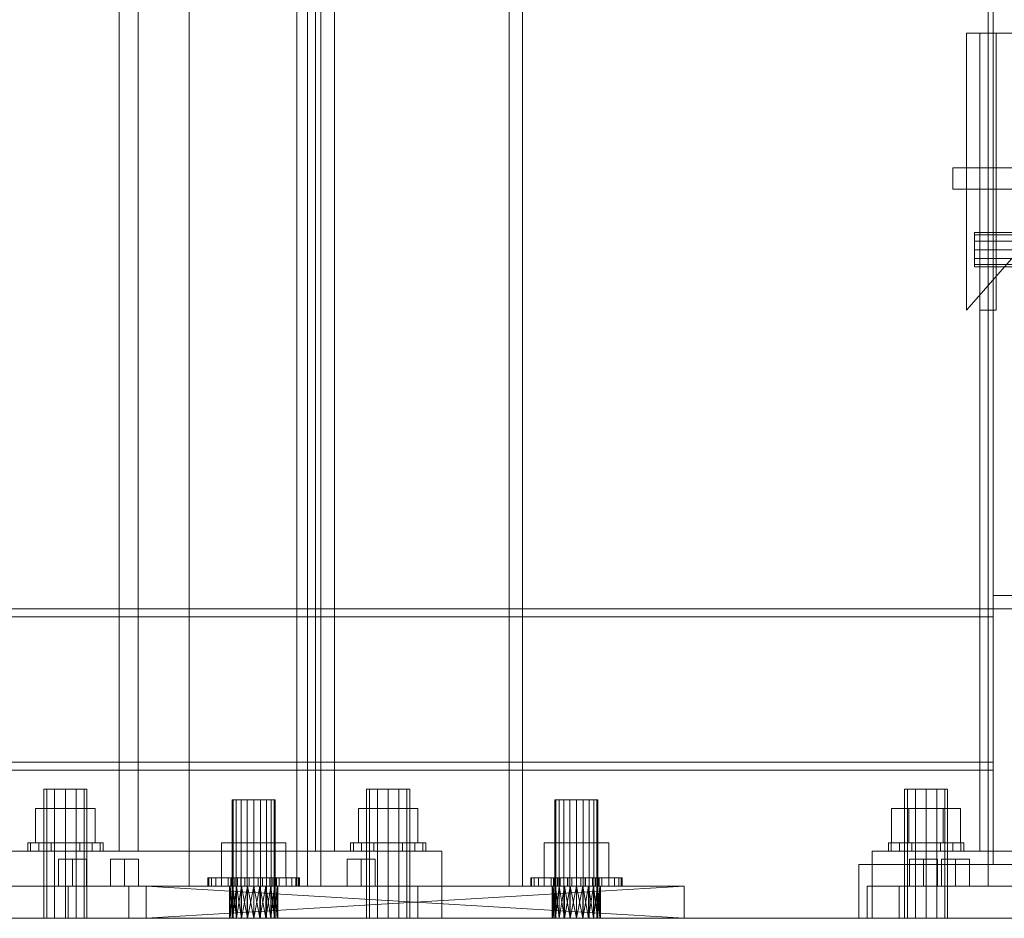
# Model space of a CAD drawing. Header units: millimetres. Extents: x -2233 to 61924, y -68080 to 6847.
# Tile 92 of 256: x 903 to 1269, y -36000 to -35666. Entities that reach past the tile are written whole.
import ezdxf

# ---------------------------------------------------------------- set-up
doc = ezdxf.new("R2010")
doc.units = ezdxf.units.MM
for name, color, linetype, lineweight in [('COTAS_O', 1, 'Continuous', 0), ('frontal_C01', 7, 'Continuous', 0), ('frontal_C04', 7, 'Continuous', 0), ('frontal_C10', 7, 'Continuous', 0), ('frontal_secador', 7, 'Continuous', 0)]:
    doc.layers.add(name, color=color, linetype=linetype, lineweight=lineweight)
doc.dimstyles.new('R19_100', dxfattribs={"dimtxt": 250, "dimasz": 150, "dimexe": 150, "dimexo": 80, "dimgap": 100, "dimtad": 1, "dimtih": 1, "dimtoh": 1, "dimdsep": 46, "dimcen": 0.09, "dimadec": 0, "dimazin": 0, "dimtfac": 1, "dimtdec": 4, "dimtofl": 0, "dimtmove": 0, "dimatfit": 3, "dimfxl": 1, "dimtolj": 1, "dimtzin": 0, "dimarcsym": 0})

# ---------------------------------------------------------------- blocks, each defined once
blk = doc.blocks.new('DIM_R28_60')
at = {"layer": 'COTAS_O'}
for p, q in [((-1400, -35300), (-1250, -35255)), ((1400, -35300), (1250, -35255)), ((-1400, -36000), (-1400, -35300)), ((-1400, -35300), (1400, -35300)), ((-1400, -35300), (-1250, -35345)), ((1400, -35300), (1250, -35345)), ((1400, -36000), (1400, -35300))]:
    blk.add_line(p, q, dxfattribs=at)
blk.add_text('2800 O', height=250, dxfattribs=at).set_placement((0, -35200))

msp = doc.modelspace()

# ---------------------------------------------------------------- linework, layer by layer
at = {"layer": 'frontal_C01'}
for p, q in [((940, -35975), (940, -33925.304)), ((947, -35975), (947, -33925.304)), ((1013, -35975), (1013, -33925.304)), ((1020, -35975), (1020, -33925.304)), ((913.072, -35952), (912, -35952)), ((912, -36000), (912, -35952)), ((916, -35952), (913.072, -35952)), ((913.072, -36000), (913.072, -35952)), ((920, -35952), (916, -35952)), ((916, -36000), (916, -35952)), ((920, -35952), (924, -35952)), ((920, -35952), (920, -36000)), ((924, -35952), (926.928, -35952)), ((924, -36000), (924, -35952)), ((926.928, -35952), (928, -35952)), ((926.928, -36000), (926.928, -35952)), ((928, -36000), (928, -35952)), ((1033.072, -35952), (1032, -35952)), ((1032, -36000), (1032, -35952)), ((1036, -35952), (1033.072, -35952)), ((1033.072, -36000), (1033.072, -35952)), ((1040, -35952), (1036, -35952)), ((1036, -36000), (1036, -35952)), ((1040, -35952), (1044, -35952)), ((1040, -35952), (1040, -36000)), ((1044, -35952), (1046.928, -35952)), ((1044, -36000), (1044, -35952)), ((1046.928, -35952), (1048, -35952)), ((1046.928, -36000), (1046.928, -35952)), ((1048, -36000), (1048, -35952)), ((920, -35959.2), (908.915, -35959.2)), ((908.915, -35972), (908.915, -35959.2)), ((920, -35959.2), (931.085, -35959.2)), ((920, -35959.2), (920, -35972)), ((931.085, -35972), (931.085, -35959.2)), ((1040, -35959.2), (1028.915, -35959.2)), ((1028.915, -35972), (1028.915, -35959.2)), ((1040, -35959.2), (1051.085, -35959.2)), ((1040, -35959.2), (1040, -35972)), ((1051.085, -35972), (1051.085, -35959.2)), ((907.066, -35972), (906, -35972)), ((906, -35975), (906, -35972)), ((910.101, -35972), (907.066, -35972)), ((907.066, -35975), (907.066, -35972)), ((908.915, -35972), (920, -35972)), ((914.642, -35972), (910.101, -35972)), ((910.101, -35975), (910.101, -35972)), ((920, -35972), (914.642, -35972)), ((914.642, -35975), (914.642, -35972)), ((920, -35972), (925.358, -35972)), ((920, -35972), (920, -35975)), ((920, -35972), (931.085, -35972)), ((925.358, -35972), (929.899, -35972)), ((925.358, -35975), (925.358, -35972)), ((929.899, -35972), (932.934, -35972)), ((929.899, -35975), (929.899, -35972)), ((932.934, -35972), (934, -35972)), ((932.934, -35975), (932.934, -35972)), ((934, -35975), (934, -35972)), ((1027.066, -35972), (1026, -35972)), ((1026, -35975), (1026, -35972)), ((1030.101, -35972), (1027.066, -35972)), ((1027.066, -35975), (1027.066, -35972)), ((1028.915, -35972), (1040, -35972)), ((1034.642, -35972), (1030.101, -35972)), ((1030.101, -35975), (1030.101, -35972)), ((1040, -35972), (1034.642, -35972)), ((1034.642, -35975), (1034.642, -35972)), ((1040, -35972), (1045.358, -35972)), ((1040, -35972), (1040, -35975)), ((1040, -35972), (1051.085, -35972)), ((1045.358, -35972), (1049.899, -35972)), ((1045.358, -35975), (1045.358, -35972)), ((1049.899, -35972), (1052.934, -35972)), ((1049.899, -35975), (1049.899, -35972)), ((1052.934, -35972), (1054, -35972)), ((1052.934, -35975), (1052.934, -35972)), ((1054, -35975), (1054, -35972)), ((900, -35975), (1060, -35975)), ((907.066, -35975), (906, -35975)), ((910.101, -35975), (907.066, -35975)), ((914.642, -35975), (910.101, -35975)), ((914.642, -35975), (920, -35975)), ((920, -35975), (925.358, -35975)), ((925.358, -35975), (929.899, -35975)), ((929.899, -35975), (932.934, -35975)), ((932.934, -35975), (934, -35975)), ((940, -35975), (947, -35975)), ((947, -35975), (1013, -35975)), ((1013, -35975), (1020, -35975)), ((1027.066, -35975), (1026, -35975)), ((1030.101, -35975), (1027.066, -35975)), ((1034.642, -35975), (1030.101, -35975)), ((1034.642, -35975), (1040, -35975)), ((1040, -35975), (1045.358, -35975)), ((1045.358, -35975), (1049.899, -35975)), ((1049.899, -35975), (1052.934, -35975)), ((1052.934, -35975), (1054, -35975)), ((1060, -36000), (1060, -35975)), ((900, -36000), (1060, -36000)), ((913.072, -36000), (912, -36000)), ((916, -36000), (913.072, -36000)), ((916, -36000), (920, -36000)), ((920, -36000), (924, -36000)), ((924, -36000), (926.928, -36000)), ((926.928, -36000), (928, -36000)), ((1033.072, -36000), (1032, -36000)), ((1036, -36000), (1033.072, -36000)), ((1036, -36000), (1040, -36000)), ((1040, -36000), (1044, -36000)), ((1044, -36000), (1046.928, -36000)), ((1046.928, -36000), (1048, -36000))]:
    msp.add_line(p, q, dxfattribs=at)
at = {"layer": 'frontal_C04'}
for p, q in [((1255, -35774), (1345, -35671)), ((1345, -35671), (1255, -35671)), ((1255, -35671), (1255, -35774)), ((1260, -35774), (1260, -35671)), ((1260, -35671), (1266, -35671)), ((1266, -35774), (1266, -35671)), ((1250, -35721), (1350, -35721)), ((1250, -35721), (1250, -35729)), ((1250, -35729), (1350, -35729)), ((1260, -35729), (1340, -35729)), ((1260, -35729), (1260, -35975)), ((1258, -35745.957), (1258, -35745.1)), ((1258, -35745.1), (1342, -35745.1)), ((1258, -35748.3), (1258, -35745.957)), ((1258, -35745.957), (1342, -35745.957)), ((1258, -35751.5), (1258, -35748.3)), ((1258, -35748.3), (1342, -35748.3)), ((1258, -35754.7), (1258, -35751.5)), ((1342, -35751.5), (1258, -35751.5)), ((1258, -35754.7), (1258, -35757.043)), ((1258, -35754.7), (1342, -35754.7)), ((1258, -35757.043), (1258, -35757.9)), ((1258, -35757.043), (1342, -35757.043)), ((1258, -35757.9), (1342, -35757.9)), ((1266, -35774), (1260, -35774)), ((1233.072, -35952), (1232, -35952)), ((1232, -36000), (1232, -35952)), ((1236, -35952), (1233.072, -35952)), ((1233.072, -36000), (1233.072, -35952)), ((1240, -35952), (1236, -35952)), ((1236, -36000), (1236, -35952)), ((1244, -35952), (1240, -35952)), ((1240, -36000), (1240, -35952)), ((1246.928, -35952), (1244, -35952)), ((1244, -36000), (1244, -35952)), ((1248, -35952), (1246.928, -35952)), ((1246.928, -36000), (1246.928, -35952)), ((1248, -35952), (1248, -36000)), ((1233.6, -35959.2), (1227.2, -35959.2)), ((1227.2, -35972), (1227.2, -35959.2)), ((1246.4, -35959.2), (1233.6, -35959.2)), ((1233.6, -35972), (1233.6, -35959.2)), ((1252.8, -35959.2), (1246.4, -35959.2)), ((1246.4, -35972), (1246.4, -35959.2)), ((1252.8, -35959.2), (1252.8, -35972)), ((1227.066, -35972), (1226, -35972)), ((1226, -35975), (1226, -35972)), ((1230.101, -35972), (1227.066, -35972)), ((1227.066, -35975), (1227.066, -35972)), ((1233.6, -35972), (1227.2, -35972)), ((1234.642, -35972), (1230.101, -35972)), ((1230.101, -35975), (1230.101, -35972)), ((1246.4, -35972), (1233.6, -35972)), ((1240, -35972), (1234.642, -35972)), ((1234.642, -35975), (1234.642, -35972)), ((1245.358, -35972), (1240, -35972)), ((1240, -35975), (1240, -35972)), ((1249.899, -35972), (1245.358, -35972)), ((1245.358, -35975), (1245.358, -35972)), ((1246.4, -35972), (1252.8, -35972)), ((1252.934, -35972), (1249.899, -35972)), ((1249.899, -35975), (1249.899, -35972)), ((1254, -35972), (1252.934, -35972)), ((1252.934, -35975), (1252.934, -35972)), ((1254, -35972), (1254, -35975)), ((1220, -35975), (1380, -35975)), ((1220, -35975), (1220, -36000)), ((1227.066, -35975), (1226, -35975)), ((1230.101, -35975), (1227.066, -35975)), ((1234.642, -35975), (1230.101, -35975)), ((1240, -35975), (1234.642, -35975)), ((1245.358, -35975), (1240, -35975)), ((1249.899, -35975), (1245.358, -35975)), ((1252.934, -35975), (1249.899, -35975)), ((1252.934, -35975), (1254, -35975)), ((1260, -35975), (1340, -35975)), ((1220, -36000), (1380, -36000)), ((1233.072, -36000), (1232, -36000)), ((1236, -36000), (1233.072, -36000)), ((1240, -36000), (1236, -36000)), ((1244, -36000), (1240, -36000)), ((1246.928, -36000), (1244, -36000)), ((1246.928, -36000), (1248, -36000))]:
    msp.add_line(p, q, dxfattribs=at)
at = {"layer": 'frontal_C10'}
for p, q in [((965.98, -34269.04), (965.98, -35988)), ((1005.98, -35988), (1005.98, -34270.568)), ((965.98, -35988), (965.98, -34278.21)), ((1005.98, -35988), (1005.98, -34279.739)), ((1263.039, -34689.021), (1263.039, -35988)), ((1263.039, -35988), (1263.039, -34698.191)), ((922.618, -35978), (917.422, -35978)), ((917.422, -35988), (917.422, -35978)), ((922.618, -35978), (927.814, -35978)), ((922.618, -35978), (922.618, -35988)), ((927.814, -35988), (927.814, -35978)), ((941.98, -35978), (936.783, -35978)), ((936.783, -35988), (936.783, -35978)), ((941.98, -35978), (947.176, -35978)), ((941.98, -35978), (941.98, -35988)), ((947.176, -35988), (947.176, -35978)), ((1029.98, -35978), (1024.783, -35978)), ((1024.783, -35988), (1024.783, -35978)), ((1029.98, -35978), (1035.176, -35978)), ((1029.98, -35978), (1029.98, -35988)), ((1035.176, -35988), (1035.176, -35978)), ((1239.039, -35978), (1233.843, -35978)), ((1233.843, -35988), (1233.843, -35978)), ((1239.039, -35978), (1244.235, -35978)), ((1239.039, -35978), (1239.039, -35988)), ((1244.235, -35988), (1244.235, -35978)), ((1250.957, -35978), (1245.761, -35978)), ((1245.761, -35988), (1245.761, -35978)), ((1250.957, -35978), (1256.154, -35978)), ((1250.957, -35978), (1250.957, -35988)), ((1256.154, -35988), (1256.154, -35978)), ((813.618, -35988), (943.618, -35988)), ((917.422, -35988), (922.618, -35988)), ((920.98, -35988), (1050.98, -35988)), ((920.98, -36000), (920.98, -35988)), ((922.618, -35988), (927.814, -35988)), ((936.783, -35988), (941.98, -35988)), ((941.98, -35988), (947.176, -35988)), ((943.618, -36000), (943.618, -35988)), ((965.98, -35988), (1005.98, -35988)), ((1024.783, -35988), (1029.98, -35988)), ((1029.98, -35988), (1035.176, -35988)), ((1050.98, -36000), (1050.98, -35988)), ((1218.039, -35988), (1348.039, -35988)), ((1218.039, -36000), (1218.039, -35988)), ((1229.957, -35988), (1359.957, -35988)), ((1229.957, -36000), (1229.957, -35988)), ((1233.843, -35988), (1239.039, -35988)), ((1239.039, -35988), (1244.235, -35988)), ((1245.761, -35988), (1250.957, -35988)), ((1250.957, -35988), (1256.154, -35988)), ((1263.039, -35988), (1303.039, -35988)), ((813.618, -36000), (943.618, -36000)), ((920.98, -36000), (1050.98, -36000)), ((1218.039, -36000), (1348.039, -36000)), ((1229.957, -36000), (1359.957, -36000))]:
    msp.add_line(p, q, dxfattribs=at)
at = {"layer": 'frontal_secador'}
for p, q in [((1265, -35980), (1265, -33075)), ((1010, -35988), (1010, -35144.711)), ((1015, -35988), (1015, -35144.711)), ((1085, -35988), (1085, -35144.711)), ((1090, -35988), (1090, -35144.711)), ((1265, -35880), (1325, -35880)), ((1265, -35885), (1265, -35880)), ((-1265, -35885), (1265, -35885)), ((1265, -35888), (1265, -35885)), ((1265, -35885), (1325, -35885)), ((1265, -35885), (1270, -35885)), ((1265, -35975), (1265, -35885)), ((-1265, -35888), (1265, -35888)), ((1265, -35942), (1265, -35888)), ((-1265, -35942), (1265, -35942)), ((-1265, -35945), (1265, -35945)), ((1265, -35945), (1265, -35942)), ((982.392, -35956), (982, -35956)), ((982, -36000), (982, -35956)), ((983.528, -35956), (982.392, -35956)), ((982.392, -36000), (982.392, -35956)), ((985.298, -35956), (983.528, -35956)), ((983.528, -36000), (983.528, -35956)), ((987.528, -35956), (985.298, -35956)), ((985.298, -36000), (985.298, -35956)), ((990, -35956), (987.528, -35956)), ((987.528, -36000), (987.528, -35956)), ((990, -35956), (992.472, -35956)), ((990, -35956), (990, -36000)), ((992.472, -35956), (994.702, -35956)), ((992.472, -36000), (992.472, -35956)), ((994.702, -35956), (996.472, -35956)), ((994.702, -36000), (994.702, -35956)), ((996.472, -35956), (997.608, -35956)), ((996.472, -36000), (996.472, -35956)), ((997.608, -35956), (998, -35956)), ((997.608, -36000), (997.608, -35956)), ((998, -36000), (998, -35956)), ((1102.392, -35956), (1102, -35956)), ((1102, -36000), (1102, -35956)), ((1103.528, -35956), (1102.392, -35956)), ((1102.392, -36000), (1102.392, -35956)), ((1105.298, -35956), (1103.528, -35956)), ((1103.528, -36000), (1103.528, -35956)), ((1107.528, -35956), (1105.298, -35956)), ((1105.298, -36000), (1105.298, -35956)), ((1110, -35956), (1107.528, -35956)), ((1107.528, -36000), (1107.528, -35956)), ((1110, -35956), (1112.472, -35956)), ((1110, -35956), (1110, -36000)), ((1112.472, -35956), (1114.702, -35956)), ((1112.472, -36000), (1112.472, -35956)), ((1114.702, -35956), (1116.472, -35956)), ((1114.702, -36000), (1114.702, -35956)), ((1116.472, -35956), (1117.608, -35956)), ((1116.472, -36000), (1116.472, -35956)), ((1117.608, -35956), (1118, -35956)), ((1117.608, -36000), (1117.608, -35956)), ((1118, -36000), (1118, -35956)), ((990, -35972), (978.006, -35972)), ((978.006, -35985), (978.006, -35972)), ((990, -35972), (1001.994, -35972)), ((990, -35972), (990, -35985)), ((1001.994, -35985), (1001.994, -35972)), ((1110, -35972), (1098.006, -35972)), ((1098.006, -35985), (1098.006, -35972)), ((1110, -35972), (1121.994, -35972)), ((1110, -35972), (1110, -35985)), ((1121.994, -35985), (1121.994, -35972)), ((1265, -35975), (1325, -35975)), ((1265, -35980), (1265, -35975)), ((1265, -35975), (1270, -35975)), ((1215, -35980), (1375, -35980)), ((1215, -36000), (1215, -35980)), ((1265, -35980), (1270, -35980)), ((1265, -35980), (1325, -35980)), ((973, -35988), (973, -35985)), ((973, -35985), (973.327, -35985)), ((973, -35985), (981.5, -35985)), ((973.327, -35988), (973.327, -35985)), ((973.327, -35985), (974.294, -35985)), ((973.327, -35985), (981.663, -35985)), ((974.294, -35988), (974.294, -35985)), ((974.294, -35985), (975.865, -35985)), ((974.294, -35985), (982.147, -35985)), ((975.865, -35988), (975.865, -35985)), ((975.865, -35985), (977.979, -35985)), ((975.865, -35985), (982.933, -35985)), ((977.979, -35988), (977.979, -35985)), ((977.979, -35985), (980.555, -35985)), ((977.979, -35985), (983.99, -35985)), ((978.006, -35985), (990, -35985)), ((980.555, -35988), (980.555, -35985)), ((980.555, -35985), (983.494, -35985)), ((980.555, -35985), (985.278, -35985)), ((981.663, -35985), (981.5, -35985)), ((981.5, -35985), (981.5, -35988)), ((982.147, -35985), (981.663, -35985)), ((981.663, -35985), (981.663, -35988)), ((982.933, -35985), (982.147, -35985)), ((982.147, -35985), (982.147, -35988)), ((983.99, -35985), (982.933, -35985)), ((982.933, -35985), (982.933, -35988)), ((983.494, -35988), (983.494, -35985)), ((983.494, -35985), (986.683, -35985)), ((983.494, -35985), (986.747, -35985)), ((985.278, -35985), (983.99, -35985)), ((983.99, -35985), (983.99, -35988)), ((986.747, -35985), (985.278, -35985)), ((985.278, -35985), (985.278, -35988)), ((986.683, -35988), (986.683, -35985)), ((986.683, -35985), (990, -35985)), ((986.683, -35985), (988.342, -35985)), ((988.342, -35985), (986.747, -35985)), ((986.747, -35985), (986.747, -35988)), ((990, -35985), (988.342, -35985)), ((988.342, -35985), (988.342, -35988)), ((993.317, -35985), (990, -35985)), ((990, -35985), (990, -35988)), ((990, -35985), (991.658, -35985)), ((990, -35985), (1001.994, -35985)), ((991.658, -35985), (991.658, -35988)), ((993.317, -35985), (991.658, -35985)), ((991.658, -35985), (993.253, -35985)), ((993.253, -35985), (993.253, -35988)), ((996.506, -35985), (993.253, -35985)), ((993.253, -35985), (994.722, -35985)), ((993.317, -35988), (993.317, -35985)), ((996.506, -35985), (993.317, -35985)), ((994.722, -35985), (994.722, -35988)), ((999.445, -35985), (994.722, -35985)), ((994.722, -35985), (996.01, -35985)), ((996.01, -35985), (996.01, -35988)), ((1002.021, -35985), (996.01, -35985)), ((996.01, -35985), (997.067, -35985)), ((996.506, -35988), (996.506, -35985)), ((999.445, -35985), (996.506, -35985)), ((997.067, -35985), (997.067, -35988)), ((1004.135, -35985), (997.067, -35985)), ((997.067, -35985), (997.853, -35985)), ((997.853, -35985), (997.853, -35988)), ((1005.706, -35985), (997.853, -35985)), ((997.853, -35985), (998.337, -35985)), ((998.337, -35985), (998.337, -35988)), ((1006.673, -35985), (998.337, -35985)), ((998.337, -35985), (998.5, -35985)), ((998.5, -35985), (998.5, -35988)), ((1007, -35985), (998.5, -35985)), ((999.445, -35988), (999.445, -35985)), ((1002.021, -35985), (999.445, -35985)), ((1002.021, -35988), (1002.021, -35985)), ((1004.135, -35985), (1002.021, -35985)), ((1004.135, -35988), (1004.135, -35985)), ((1005.706, -35985), (1004.135, -35985)), ((1005.706, -35988), (1005.706, -35985)), ((1006.673, -35985), (1005.706, -35985)), ((1006.673, -35988), (1006.673, -35985)), ((1007, -35985), (1006.673, -35985)), ((1007, -35988), (1007, -35985)), ((1093, -35988), (1093, -35985)), ((1093, -35985), (1093.327, -35985)), ((1093, -35985), (1101.5, -35985)), ((1093.327, -35988), (1093.327, -35985)), ((1093.327, -35985), (1094.294, -35985)), ((1093.327, -35985), (1101.663, -35985)), ((1094.294, -35988), (1094.294, -35985)), ((1094.294, -35985), (1095.865, -35985)), ((1094.294, -35985), (1102.147, -35985)), ((1095.865, -35988), (1095.865, -35985)), ((1095.865, -35985), (1097.979, -35985)), ((1095.865, -35985), (1102.933, -35985)), ((1097.979, -35988), (1097.979, -35985)), ((1097.979, -35985), (1100.555, -35985)), ((1097.979, -35985), (1103.99, -35985)), ((1098.006, -35985), (1110, -35985)), ((1100.555, -35988), (1100.555, -35985)), ((1100.555, -35985), (1103.494, -35985)), ((1100.555, -35985), (1105.278, -35985)), ((1101.663, -35985), (1101.5, -35985)), ((1101.5, -35985), (1101.5, -35988)), ((1102.147, -35985), (1101.663, -35985)), ((1101.663, -35985), (1101.663, -35988)), ((1102.933, -35985), (1102.147, -35985)), ((1102.147, -35985), (1102.147, -35988)), ((1103.99, -35985), (1102.933, -35985)), ((1102.933, -35985), (1102.933, -35988)), ((1103.494, -35988), (1103.494, -35985)), ((1103.494, -35985), (1106.683, -35985)), ((1103.494, -35985), (1106.747, -35985)), ((1105.278, -35985), (1103.99, -35985)), ((1103.99, -35985), (1103.99, -35988)), ((1106.747, -35985), (1105.278, -35985)), ((1105.278, -35985), (1105.278, -35988)), ((1106.683, -35988), (1106.683, -35985)), ((1106.683, -35985), (1110, -35985)), ((1106.683, -35985), (1108.342, -35985)), ((1108.342, -35985), (1106.747, -35985)), ((1106.747, -35985), (1106.747, -35988)), ((1110, -35985), (1108.342, -35985)), ((1108.342, -35985), (1108.342, -35988)), ((1113.317, -35985), (1110, -35985)), ((1110, -35985), (1110, -35988)), ((1110, -35985), (1111.658, -35985)), ((1110, -35985), (1121.994, -35985)), ((1111.658, -35985), (1111.658, -35988)), ((1113.317, -35985), (1111.658, -35985)), ((1111.658, -35985), (1113.253, -35985)), ((1113.253, -35985), (1113.253, -35988)), ((1116.506, -35985), (1113.253, -35985)), ((1113.253, -35985), (1114.722, -35985)), ((1113.317, -35988), (1113.317, -35985)), ((1116.506, -35985), (1113.317, -35985)), ((1114.722, -35985), (1114.722, -35988)), ((1119.445, -35985), (1114.722, -35985)), ((1114.722, -35985), (1116.01, -35985)), ((1116.01, -35985), (1116.01, -35988)), ((1122.021, -35985), (1116.01, -35985)), ((1116.01, -35985), (1117.067, -35985)), ((1116.506, -35988), (1116.506, -35985)), ((1119.445, -35985), (1116.506, -35985)), ((1117.067, -35985), (1117.067, -35988)), ((1124.135, -35985), (1117.067, -35985)), ((1117.067, -35985), (1117.853, -35985)), ((1117.853, -35985), (1117.853, -35988)), ((1125.706, -35985), (1117.853, -35985)), ((1117.853, -35985), (1118.337, -35985)), ((1118.337, -35985), (1118.337, -35988)), ((1126.673, -35985), (1118.337, -35985)), ((1118.337, -35985), (1118.5, -35985)), ((1118.5, -35985), (1118.5, -35988)), ((1127, -35985), (1118.5, -35985)), ((1119.445, -35988), (1119.445, -35985)), ((1122.021, -35985), (1119.445, -35985)), ((1122.021, -35988), (1122.021, -35985)), ((1124.135, -35985), (1122.021, -35985)), ((1124.135, -35988), (1124.135, -35985)), ((1125.706, -35985), (1124.135, -35985)), ((1125.706, -35988), (1125.706, -35985)), ((1126.673, -35985), (1125.706, -35985)), ((1126.673, -35988), (1126.673, -35985)), ((1127, -35985), (1126.673, -35985)), ((1127, -35988), (1127, -35985)), ((1110, -35988), (950, -35988)), ((950, -35988), (1107.671, -35988)), ((950, -35988), (990, -35988)), ((992.329, -35988), (950, -35988)), ((950, -35988), (987.671, -35988)), ((1150, -35988), (950, -35988)), ((950, -35988), (1105.5, -35988)), ((994.5, -35988), (950, -35988)), ((950, -35988), (985.5, -35988)), ((950, -35988), (1103.636, -35988)), ((950, -35988), (983.636, -35988)), ((950, -35988), (1102.206, -35988)), ((950, -35988), (982.206, -35988)), ((950, -35988), (1101.307, -35988)), ((950, -35988), (981.307, -35988)), ((950, -35988), (1101, -35988)), ((950, -35988), (981, -35988)), ((1112.329, -35988), (950, -35988)), ((950, -36000), (950, -35988)), ((1150, -36000), (950, -35988)), ((950, -36000), (1150, -35988)), ((973.327, -35988), (973, -35988)), ((981.5, -35988), (973, -35988)), ((974.294, -35988), (973.327, -35988)), ((981.663, -35988), (973.327, -35988)), ((975.865, -35988), (974.294, -35988)), ((982.147, -35988), (974.294, -35988)), ((977.979, -35988), (975.865, -35988)), ((982.933, -35988), (975.865, -35988)), ((980.555, -35988), (977.979, -35988)), ((983.99, -35988), (977.979, -35988)), ((983.494, -35988), (980.555, -35988)), ((985.278, -35988), (980.555, -35988)), ((981, -35988), (981.307, -35988)), ((990, -35988), (981, -35988)), ((987.671, -35988), (981, -35988)), ((985.5, -35988), (981, -35988)), ((983.636, -35988), (981, -35988)), ((982.206, -35988), (981, -35988)), ((981, -36000), (981.307, -35988)), ((981, -36000), (981, -35988)), ((981.307, -36000), (981, -35988)), ((981.307, -35988), (982.206, -35988)), ((990, -35988), (981.307, -35988)), ((981.307, -36000), (982.206, -35988)), ((981.307, -36000), (981.307, -35988)), ((982.206, -36000), (981.307, -35988)), ((981.5, -35988), (981.663, -35988)), ((981.663, -35988), (982.147, -35988)), ((982.147, -35988), (982.933, -35988)), ((982.206, -35988), (983.636, -35988)), ((990, -35988), (982.206, -35988)), ((982.206, -36000), (983.636, -35988)), ((982.206, -36000), (982.206, -35988)), ((983.636, -36000), (982.206, -35988)), ((982.933, -35988), (983.99, -35988)), ((986.683, -35988), (983.494, -35988)), ((986.747, -35988), (983.494, -35988)), ((983.636, -35988), (985.5, -35988)), ((990, -35988), (983.636, -35988)), ((983.636, -36000), (985.5, -35988)), ((983.636, -36000), (983.636, -35988)), ((985.5, -36000), (983.636, -35988)), ((983.99, -35988), (985.278, -35988)), ((985.278, -35988), (986.747, -35988)), ((985.5, -35988), (987.671, -35988)), ((990, -35988), (985.5, -35988)), ((985.5, -36000), (987.671, -35988)), ((985.5, -36000), (985.5, -35988)), ((987.671, -36000), (985.5, -35988)), ((990, -35988), (986.683, -35988)), ((988.342, -35988), (986.683, -35988)), ((986.747, -35988), (988.342, -35988)), ((987.671, -35988), (990, -35988)), ((987.671, -36000), (990, -35988)), ((987.671, -36000), (987.671, -35988)), ((990, -36000), (987.671, -35988)), ((988.342, -35988), (990, -35988)), ((990, -35988), (992.329, -35988)), ((990, -35988), (994.5, -35988)), ((990, -35988), (996.364, -35988)), ((990, -35988), (997.794, -35988)), ((990, -35988), (998.693, -35988)), ((990, -35988), (999, -35988)), ((990, -35988), (990, -36000)), ((992.329, -36000), (990, -35988)), ((990, -36000), (992.329, -35988)), ((990, -35988), (993.317, -35988)), ((991.658, -35988), (990, -35988)), ((991.658, -35988), (993.317, -35988)), ((993.253, -35988), (991.658, -35988)), ((992.329, -35988), (994.5, -35988)), ((992.329, -35988), (999, -35988)), ((992.329, -36000), (992.329, -35988)), ((994.5, -36000), (992.329, -35988)), ((992.329, -36000), (994.5, -35988)), ((993.253, -35988), (996.506, -35988)), ((994.722, -35988), (993.253, -35988)), ((993.317, -35988), (996.506, -35988)), ((996.364, -35988), (994.5, -35988)), ((994.5, -35988), (999, -35988)), ((994.5, -35988), (1103.636, -35988)), ((1110, -35988), (994.5, -35988)), ((994.5, -36000), (994.5, -35988)), ((996.364, -36000), (994.5, -35988)), ((994.5, -36000), (996.364, -35988)), ((994.722, -35988), (999.445, -35988)), ((996.01, -35988), (994.722, -35988)), ((996.01, -35988), (1002.021, -35988)), ((997.067, -35988), (996.01, -35988)), ((997.794, -35988), (996.364, -35988)), ((996.364, -35988), (999, -35988)), ((996.364, -35988), (1103.636, -35988)), ((996.364, -35988), (1101, -35988)), ((996.364, -35988), (1101.307, -35988)), ((996.364, -35988), (1102.206, -35988)), ((1110, -35988), (996.364, -35988)), ((996.364, -36000), (996.364, -35988)), ((997.794, -36000), (996.364, -35988)), ((996.364, -36000), (997.794, -35988)), ((996.506, -35988), (999.445, -35988)), ((997.067, -35988), (1004.135, -35988)), ((997.853, -35988), (997.067, -35988)), ((998.693, -35988), (997.794, -35988)), ((997.794, -35988), (999, -35988)), ((997.794, -35988), (1103.636, -35988)), ((1110, -35988), (997.794, -35988)), ((997.794, -36000), (997.794, -35988)), ((998.693, -36000), (997.794, -35988)), ((997.794, -36000), (998.693, -35988)), ((997.853, -35988), (1005.706, -35988)), ((998.337, -35988), (997.853, -35988)), ((998.337, -35988), (1006.673, -35988)), ((998.5, -35988), (998.337, -35988)), ((998.5, -35988), (1007, -35988)), ((999, -35988), (998.693, -35988)), ((998.693, -35988), (1103.636, -35988)), ((998.693, -35988), (1110, -35988)), ((998.693, -36000), (998.693, -35988)), ((999, -36000), (998.693, -35988)), ((998.693, -36000), (999, -35988)), ((999, -35988), (1103.636, -35988)), ((999, -35988), (1105.5, -35988)), ((999, -35988), (1107.671, -35988)), ((999, -35988), (1110, -35988)), ((999, -36000), (999, -35988)), ((999.445, -35988), (1002.021, -35988)), ((1002.021, -35988), (1004.135, -35988)), ((1004.135, -35988), (1005.706, -35988)), ((1005.706, -35988), (1006.673, -35988)), ((1006.673, -35988), (1007, -35988)), ((1010, -35988), (1015, -35988)), ((1015, -35988), (1085, -35988)), ((1085, -35988), (1090, -35988)), ((1093.327, -35988), (1093, -35988)), ((1101.5, -35988), (1093, -35988)), ((1094.294, -35988), (1093.327, -35988)), ((1101.663, -35988), (1093.327, -35988)), ((1095.865, -35988), (1094.294, -35988)), ((1102.147, -35988), (1094.294, -35988)), ((1097.979, -35988), (1095.865, -35988)), ((1102.933, -35988), (1095.865, -35988)), ((1100.555, -35988), (1097.979, -35988)), ((1103.99, -35988), (1097.979, -35988)), ((1103.494, -35988), (1100.555, -35988)), ((1105.278, -35988), (1100.555, -35988)), ((1101, -35988), (1101.307, -35988)), ((1110, -35988), (1101, -35988)), ((1107.671, -35988), (1101, -35988)), ((1105.5, -35988), (1101, -35988)), ((1103.636, -35988), (1101, -35988)), ((1101, -36000), (1101.307, -35988)), ((1101, -36000), (1101, -35988)), ((1101.307, -36000), (1101, -35988)), ((1101.307, -35988), (1102.206, -35988)), ((1110, -35988), (1101.307, -35988)), ((1101.307, -36000), (1102.206, -35988)), ((1101.307, -36000), (1101.307, -35988)), ((1102.206, -36000), (1101.307, -35988)), ((1101.5, -35988), (1101.663, -35988)), ((1101.663, -35988), (1102.147, -35988)), ((1102.147, -35988), (1102.933, -35988)), ((1102.206, -35988), (1103.636, -35988)), ((1110, -35988), (1102.206, -35988)), ((1102.206, -36000), (1103.636, -35988)), ((1102.206, -36000), (1102.206, -35988)), ((1103.636, -36000), (1102.206, -35988)), ((1102.933, -35988), (1103.99, -35988)), ((1106.683, -35988), (1103.494, -35988)), ((1106.747, -35988), (1103.494, -35988)), ((1103.636, -35988), (1105.5, -35988)), ((1110, -35988), (1103.636, -35988)), ((1103.636, -36000), (1105.5, -35988)), ((1103.636, -36000), (1103.636, -35988)), ((1105.5, -36000), (1103.636, -35988)), ((1103.99, -35988), (1105.278, -35988)), ((1105.278, -35988), (1106.747, -35988)), ((1105.5, -35988), (1107.671, -35988)), ((1110, -35988), (1105.5, -35988)), ((1105.5, -36000), (1107.671, -35988)), ((1105.5, -36000), (1105.5, -35988)), ((1107.671, -36000), (1105.5, -35988)), ((1110, -35988), (1106.683, -35988)), ((1108.342, -35988), (1106.683, -35988)), ((1106.747, -35988), (1108.342, -35988)), ((1107.671, -35988), (1110, -35988)), ((1107.671, -36000), (1110, -35988)), ((1107.671, -36000), (1107.671, -35988)), ((1110, -36000), (1107.671, -35988)), ((1108.342, -35988), (1110, -35988)), ((1110, -35988), (1112.329, -35988)), ((1110, -35988), (1150, -35988)), ((1110, -35988), (1110, -36000)), ((1112.329, -36000), (1110, -35988)), ((1110, -36000), (1112.329, -35988)), ((1110, -35988), (1113.317, -35988)), ((1111.658, -35988), (1110, -35988)), ((1111.658, -35988), (1113.317, -35988)), ((1113.253, -35988), (1111.658, -35988)), ((1112.329, -35988), (1150, -35988)), ((1114.5, -35988), (1112.329, -35988)), ((1112.329, -35988), (1116.364, -35988)), ((1112.329, -35988), (1117.794, -35988)), ((1112.329, -35988), (1118.693, -35988)), ((1112.329, -35988), (1119, -35988)), ((1112.329, -36000), (1112.329, -35988)), ((1114.5, -36000), (1112.329, -35988)), ((1112.329, -36000), (1114.5, -35988)), ((1113.253, -35988), (1116.506, -35988)), ((1114.722, -35988), (1113.253, -35988)), ((1113.317, -35988), (1116.506, -35988)), ((1114.5, -35988), (1150, -35988)), ((1116.364, -35988), (1114.5, -35988)), ((1114.5, -35988), (1119, -35988)), ((1114.5, -36000), (1114.5, -35988)), ((1116.364, -36000), (1114.5, -35988)), ((1114.5, -36000), (1116.364, -35988)), ((1114.722, -35988), (1119.445, -35988)), ((1116.01, -35988), (1114.722, -35988)), ((1116.01, -35988), (1122.021, -35988)), ((1117.067, -35988), (1116.01, -35988)), ((1116.364, -35988), (1150, -35988)), ((1117.794, -35988), (1116.364, -35988)), ((1116.364, -35988), (1119, -35988)), ((1116.364, -36000), (1116.364, -35988)), ((1117.794, -36000), (1116.364, -35988)), ((1116.364, -36000), (1117.794, -35988)), ((1116.506, -35988), (1119.445, -35988)), ((1117.067, -35988), (1124.135, -35988)), ((1117.853, -35988), (1117.067, -35988)), ((1117.794, -35988), (1150, -35988)), ((1118.693, -35988), (1117.794, -35988)), ((1117.794, -35988), (1119, -35988)), ((1117.794, -36000), (1117.794, -35988)), ((1118.693, -36000), (1117.794, -35988)), ((1117.794, -36000), (1118.693, -35988)), ((1117.853, -35988), (1125.706, -35988)), ((1118.337, -35988), (1117.853, -35988)), ((1118.337, -35988), (1126.673, -35988)), ((1118.5, -35988), (1118.337, -35988)), ((1118.5, -35988), (1127, -35988)), ((1118.693, -35988), (1150, -35988)), ((1119, -35988), (1118.693, -35988)), ((1118.693, -36000), (1118.693, -35988)), ((1119, -36000), (1118.693, -35988)), ((1118.693, -36000), (1119, -35988)), ((1119, -35988), (1150, -35988)), ((1119, -36000), (1119, -35988)), ((1119.445, -35988), (1122.021, -35988)), ((1122.021, -35988), (1124.135, -35988)), ((1124.135, -35988), (1125.706, -35988)), ((1125.706, -35988), (1126.673, -35988)), ((1126.673, -35988), (1127, -35988)), ((1150, -36000), (1150, -35988)), ((-1400, -36000), (1400, -36000)), ((950, -36000), (1110, -36000)), ((1107.671, -36000), (950, -36000)), ((990, -36000), (950, -36000)), ((950, -36000), (992.329, -36000)), ((987.671, -36000), (950, -36000)), ((950, -36000), (1150, -36000)), ((1105.5, -36000), (950, -36000)), ((950, -36000), (994.5, -36000)), ((985.5, -36000), (950, -36000)), ((1103.636, -36000), (950, -36000)), ((983.636, -36000), (950, -36000)), ((1102.206, -36000), (950, -36000)), ((982.206, -36000), (950, -36000)), ((1101.307, -36000), (950, -36000)), ((981.307, -36000), (950, -36000)), ((1101, -36000), (950, -36000)), ((981, -36000), (950, -36000)), ((950, -36000), (1112.329, -36000)), ((981.307, -36000), (981, -36000)), ((981, -36000), (990, -36000)), ((981, -36000), (987.671, -36000)), ((981, -36000), (985.5, -36000)), ((981, -36000), (983.636, -36000)), ((981, -36000), (982.206, -36000)), ((982.206, -36000), (981.307, -36000)), ((981.307, -36000), (990, -36000)), ((982.392, -36000), (982, -36000)), ((983.636, -36000), (982.206, -36000)), ((982.206, -36000), (990, -36000)), ((983.528, -36000), (982.392, -36000)), ((985.298, -36000), (983.528, -36000)), ((985.5, -36000), (983.636, -36000)), ((983.636, -36000), (990, -36000)), ((987.528, -36000), (985.298, -36000)), ((987.671, -36000), (985.5, -36000)), ((985.5, -36000), (990, -36000)), ((987.528, -36000), (990, -36000)), ((990, -36000), (987.671, -36000)), ((992.329, -36000), (990, -36000)), ((994.5, -36000), (990, -36000)), ((996.364, -36000), (990, -36000)), ((997.794, -36000), (990, -36000)), ((998.693, -36000), (990, -36000)), ((999, -36000), (990, -36000)), ((990, -36000), (992.472, -36000)), ((994.5, -36000), (992.329, -36000)), ((999, -36000), (992.329, -36000)), ((992.472, -36000), (994.702, -36000)), ((994.5, -36000), (996.364, -36000)), ((999, -36000), (994.5, -36000)), ((1103.636, -36000), (994.5, -36000)), ((994.5, -36000), (1110, -36000)), ((994.702, -36000), (996.472, -36000)), ((996.364, -36000), (997.794, -36000)), ((999, -36000), (996.364, -36000)), ((1103.636, -36000), (996.364, -36000)), ((1101, -36000), (996.364, -36000)), ((1101.307, -36000), (996.364, -36000)), ((1102.206, -36000), (996.364, -36000)), ((996.364, -36000), (1110, -36000)), ((996.472, -36000), (997.608, -36000)), ((997.608, -36000), (998, -36000)), ((997.794, -36000), (998.693, -36000)), ((999, -36000), (997.794, -36000)), ((1103.636, -36000), (997.794, -36000)), ((997.794, -36000), (1110, -36000)), ((998.693, -36000), (999, -36000)), ((1103.636, -36000), (998.693, -36000)), ((1110, -36000), (998.693, -36000)), ((1103.636, -36000), (999, -36000)), ((1105.5, -36000), (999, -36000)), ((1107.671, -36000), (999, -36000)), ((1110, -36000), (999, -36000)), ((1101.307, -36000), (1101, -36000)), ((1101, -36000), (1110, -36000)), ((1101, -36000), (1107.671, -36000)), ((1101, -36000), (1105.5, -36000)), ((1101, -36000), (1103.636, -36000)), ((1102.206, -36000), (1101.307, -36000)), ((1101.307, -36000), (1110, -36000)), ((1102.392, -36000), (1102, -36000)), ((1103.636, -36000), (1102.206, -36000)), ((1102.206, -36000), (1110, -36000)), ((1103.528, -36000), (1102.392, -36000)), ((1105.298, -36000), (1103.528, -36000)), ((1105.5, -36000), (1103.636, -36000)), ((1103.636, -36000), (1110, -36000)), ((1107.528, -36000), (1105.298, -36000)), ((1107.671, -36000), (1105.5, -36000)), ((1105.5, -36000), (1110, -36000)), ((1107.528, -36000), (1110, -36000)), ((1110, -36000), (1107.671, -36000)), ((1112.329, -36000), (1110, -36000)), ((1150, -36000), (1110, -36000)), ((1110, -36000), (1112.472, -36000)), ((1150, -36000), (1112.329, -36000)), ((1112.329, -36000), (1114.5, -36000)), ((1116.364, -36000), (1112.329, -36000)), ((1117.794, -36000), (1112.329, -36000)), ((1118.693, -36000), (1112.329, -36000)), ((1119, -36000), (1112.329, -36000)), ((1112.472, -36000), (1114.702, -36000)), ((1150, -36000), (1114.5, -36000)), ((1114.5, -36000), (1116.364, -36000)), ((1119, -36000), (1114.5, -36000)), ((1114.702, -36000), (1116.472, -36000)), ((1150, -36000), (1116.364, -36000)), ((1116.364, -36000), (1117.794, -36000)), ((1119, -36000), (1116.364, -36000)), ((1116.472, -36000), (1117.608, -36000)), ((1117.608, -36000), (1118, -36000)), ((1150, -36000), (1117.794, -36000)), ((1117.794, -36000), (1118.693, -36000)), ((1119, -36000), (1117.794, -36000)), ((1150, -36000), (1118.693, -36000)), ((1118.693, -36000), (1119, -36000)), ((1150, -36000), (1119, -36000)), ((1215, -36000), (1375, -36000))]:
    msp.add_line(p, q, dxfattribs=at)

# ---------------------------------------------------------------- dimensions: what is measured, and where the dimension line sits
at = {"layer": 'COTAS_O'}
dim = msp.add_aligned_dim(p1=(-1400, -36000), p2=(1400, -36000), distance=700, text='<> O', dimstyle='R19_100', dxfattribs=at)
dim.commit()
dim.dimension.update_dxf_attribs({"geometry": 'DIM_R28_60', "text_midpoint": (0, -35300)})

doc.saveas('drawing.dxf')
